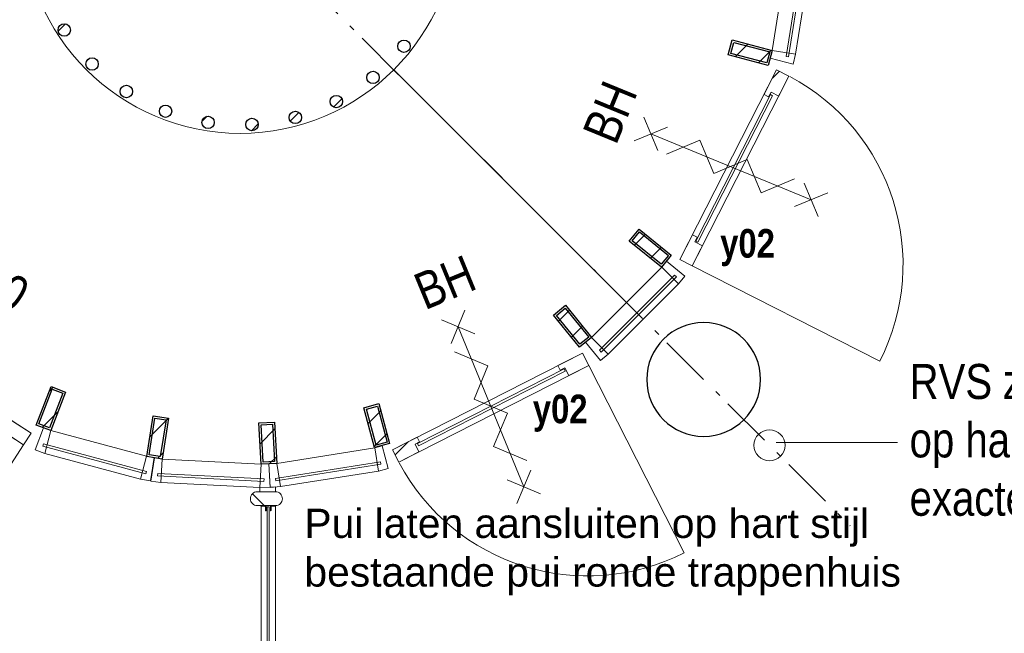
# Model space of a CAD drawing. Header units: millimetres. Extents: x 18442 to 242186, y -49554 to 63508.
# Tile 44 of 175: x 171941 to 176698, y -11336 to -8369. Entities that reach past the tile are written whole.
import ezdxf
from ezdxf.enums import TextEntityAlignment as Align

# ---------------------------------------------------------------- set-up
doc = ezdxf.new("R2010")
doc.units = ezdxf.units.MM
doc.header["$LTSCALE"] = 400
doc.linetypes.add('STYLE_06', pattern=[1.041641, 0.625, -0.208282, 0.069427, -0.138931])
for name, color, linetype, lineweight in [('BA-Brandveiligheid', 7, 'Continuous', 15), ('Binnenkozijnen', 140, 'Continuous', 15), ('Kozijnmerken', 43, 'Continuous', 9), ('Lijn-stramien', 92, 'STYLE_06', 9), ('mat-beton (ihwg)', 5, 'Continuous', 25), ('mat-glas-hor', 140, 'Continuous', 15), ('mat-naaldhout', 140, 'Continuous', 15), ('mat-scheidingswand-horizontaal', 5, 'Continuous', 25), ('mat-staal', 5, 'Continuous', 25), ('None', 7, 'Continuous', 9), ('Tekst', 140, 'Continuous', 15)]:
    doc.layers.add(name, color=color, linetype=linetype, lineweight=lineweight)
doc.layers.get('Kozijnmerken').off()
doc.styles.add('Arial', font='arial.ttf', dxfattribs={"height": 176.388889})
doc.styles.add('Arial Narrow', font='ARIALN.TTF', dxfattribs={"height": 211.666667})
doc.styles.add('Arial Narrow (bold)', font='ARIALNB.TTF', dxfattribs={"height": 172.861111})

# ---------------------------------------------------------------- blocks, each defined once
blk = doc.blocks.new('Kolom O 550')
at = {"layer": 'mat-beton (ihwg)', "lineweight": 25}
blk.add_circle((0, 0), 275, dxfattribs=at)
blk = doc.blocks.new('*X1066')
at = {"layer": 'None', "lineweight": 9}
blk.add_line((-7267.4, -2176.3), (-7231.9, -2140.8), dxfattribs=at)
blk = doc.blocks.new('*X1067')
at = {"layer": 'None', "lineweight": 9}
blk.add_line((-7131.6, -2323.2), (-7115, -2306.7), dxfattribs=at)
blk = doc.blocks.new('*X1068')
at = {"layer": 'None', "lineweight": 9}
blk.add_line((-6573.1, -2613.3), (-6546.9, -2587.1), dxfattribs=at)
blk = doc.blocks.new('*X1069')
at = {"layer": 'None', "lineweight": 9}
blk.add_line((-6333.9, -2657), (-6301.4, -2624.4), dxfattribs=at)
blk = doc.blocks.new('*X1070')
at = {"layer": 'None', "lineweight": 25}
blk.add_line((-6146, -2610.5), (-6104.2, -2568.6), dxfattribs=at)
blk = doc.blocks.new('*X1071')
at = {"layer": 'None', "lineweight": 9}
blk.add_line((-5937, -2542.9), (-5896.9, -2502.8), dxfattribs=at)
blk = doc.blocks.new('*U1082')
at = {"layer": 'mat-staal', "lineweight": 25}
for centre in [(-7238.1, -2170.1), (-5596.9, -2248.8), (-7103.8, -2334.5), (-5746.4, -2399.5), (-6938.2, -2467.4), (-5923.9, -2516), (-6748.6, -2562.9), (-6121.7, -2592.9), (-6543.3, -2616.9), (-6331.3, -2627.1)]:
    blk.add_circle(centre, 30, dxfattribs=at)
at = {"layer": 'None', "color": 7, "linetype": 'Continuous', "lineweight": 5}
blk.add_line((-4514.6, -3493.8), (-5646.3, -2362.8), dxfattribs=at)
at = {"layer": 'mat-staal'}
for name in ['*X1066', '*X1067', '*X1071', '*X1070', '*X1068', '*X1069']:
    blk.add_blockref(name, (0, 0), dxfattribs=at)
blk = doc.blocks.new('*X1083')
at = {"layer": 'None', "lineweight": 5}
blk.add_line((-4853.7, -3793), (-4853.5, -3792.9), dxfattribs=at)
blk = doc.blocks.new('*X1084')
at = {"layer": 'None', "lineweight": 5}
blk.add_line((-5639.1, -4224.9), (-5574.3, -4160.1), dxfattribs=at)
blk = doc.blocks.new('*U1085')
at = {"layer": 'mat-glas-hor', "color": 140, "lineweight": 15}
blk.add_lwpolyline([(-4818.2, -3819.2), (-5526.5, -4180.1), (-5532, -4169.4), (-4823.7, -3808.5)], close=True, dxfattribs=at)
at = {"layer": 'mat-naaldhout', "color": 140, "linetype": 'Continuous', "lineweight": 15}
for points in [[(-4820.1, -3803.9), (-4842.4, -3815.2), (-4853.7, -3793), (-4734.3, -3732.1), (-4703.9, -3791.8), (-4801, -3841.3)], [(-5543.5, -4172.5), (-5521.2, -4161.1), (-5532.6, -4138.9), (-5652, -4199.7), (-5621.6, -4259.4), (-5524.5, -4209.9)]]:
    blk.add_lwpolyline(points, close=True, dxfattribs=at)
at = {"layer": 'None', "color": 43, "linetype": 'Continuous', "lineweight": 9}
blk.add_line((-4242.5, -4697.5), (-4703.9, -3791.8), dxfattribs=at)
at = {"layer": 'None', "color": 8, "lineweight": 5}
blk.add_lwpolyline([(-5652, -4199.7), (-5621.6, -4259.4), (-4703.9, -3791.8), (-4734.3, -3732.1)], close=True, dxfattribs=at)
at = {"layer": 'None', "color": 43, "linetype": 'Continuous', "lineweight": 9}
blk.add_arc((-4710, -3779.8), 1030, 207.9688, 296.9993, dxfattribs=at)
at = {"layer": 'mat-naaldhout', "color": 140}
for name in ['*X1083', '*X1084']:
    blk.add_blockref(name, (0, 0), dxfattribs=at)
blk = doc.blocks.new('*U1086')
at = {"layer": 'None', "color": 7}
blk.add_blockref('*U1085', (0, 0), dxfattribs=at)
blk = doc.blocks.new('*X1088')
at = {"layer": 'None', "lineweight": 5}
blk.add_line((-3817, -2402.8), (-3783.2, -2369), dxfattribs=at)
blk = doc.blocks.new('*U1089')
at = {"layer": 'mat-glas-hor', "color": 140, "lineweight": 15}
blk.add_lwpolyline([(-4176.4, -3196.3), (-3815.9, -2487.8), (-3826.6, -2482.3), (-4187.1, -3190.8)], close=True, dxfattribs=at)
at = {"layer": 'mat-naaldhout', "color": 140, "linetype": 'Continuous', "lineweight": 15}
for points in [[(-3823.6, -2470.8), (-3834.9, -2493.1), (-3857.2, -2481.7), (-3796.4, -2362.3), (-3736.7, -2392.7), (-3786.1, -2489.8)], [(-4191.8, -3194.4), (-4180.4, -3172.1), (-4202.7, -3160.8), (-4263.5, -3280.2), (-4203.8, -3310.6), (-4154.3, -3213.4)]]:
    blk.add_lwpolyline(points, close=True, dxfattribs=at)
at = {"layer": 'None', "color": 43, "linetype": 'Continuous', "lineweight": 9}
blk.add_line((-3297.8, -3771.6), (-4203.8, -3310.6), dxfattribs=at)
at = {"layer": 'None', "color": 8, "lineweight": 5}
blk.add_lwpolyline([(-3796.4, -2362.3), (-3736.7, -2392.7), (-4203.8, -3310.6), (-4263.5, -3280.2)], close=True, dxfattribs=at)
at = {"layer": 'None', "color": 43, "linetype": 'Continuous', "lineweight": 9}
blk.add_arc((-4215.8, -3304.5), 1030, 333.0318, 62.0624, dxfattribs=at)
at = {"layer": 'mat-naaldhout', "color": 140}
blk.add_blockref('*X1088', (0, 0), dxfattribs=at)
blk = doc.blocks.new('*U1090')
at = {"layer": 'None', "color": 7}
blk.add_blockref('*U1089', (0, 0), dxfattribs=at)
blk = doc.blocks.new('*U1148')
at = {"layer": 'Binnenkozijnen', "color": 43, "lineweight": 9}
for p, q in [((-3817.7, -2269.4), (-3743.2, -1795.8)), ((-3630.6, -1813.5), (-3743.2, -1795.8)), ((-3705.1, -2287.1), (-3630.6, -1813.5)), ((-3705.1, -2287.1), (-3817.7, -2269.4))]:
    blk.add_line(p, q, dxfattribs=at)
at = {"layer": 'Binnenkozijnen', "lineweight": 15}
for p, q in [((-3750.3, -2297.7), (-3670.3, -1789.5)), ((-3738.4, -2299.5), (-3658.5, -1791.4)), ((-3658.5, -1791.4), (-3670.3, -1789.5)), ((-3738.4, -2299.5), (-3750.3, -2297.7))]:
    blk.add_line(p, q, dxfattribs=at)
at = {"layer": 'Binnenkozijnen', "color": 140, "lineweight": 15}
for points in [[(-3741.3, -1758.3), (-3743.2, -1795.8), (-3630.6, -1813.5), (-3627.4, -1764.2)], [(-3827.4, -2305.6), (-3817.7, -2269.4), (-3705.1, -2287.1), (-3717.2, -2335)]]:
    blk.add_lwpolyline(points, close=True, dxfattribs=at)
blk = doc.blocks.new('*X1149')
at = {"layer": 'None', "lineweight": 9}
blk.add_line((-3996.3, -2299.3), (-3935.1, -2238), dxfattribs=at)
at = {"layer": 'None', "lineweight": 25}
blk.add_line((-3884.7, -2329.1), (-3823.5, -2267.8), dxfattribs=at)
blk = doc.blocks.new('*U1150')
at = {"layer": 'mat-staal', "lineweight": 25}
for points in [[(-3817.7, -2269.4), (-3837, -2341.8), (-4030.3, -2290.2), (-4010.9, -2217.7)], [(-3829.9, -2276.4), (-3844.1, -2329.6), (-4018, -2283.1), (-4003.8, -2230)]]:
    blk.add_lwpolyline(points, close=True, dxfattribs=at)
at = {"layer": 'mat-staal'}
blk.add_blockref('*X1149', (0, 0), dxfattribs=at)
blk = doc.blocks.new('*U1151')
at = {"layer": 'Binnenkozijnen', "color": 43, "lineweight": 9}
for p, q in [((-7332.6, -4217.6), (-7303.2, -4107.4)), ((-7303.2, -4107.4), (-6840, -4231.2)), ((-7332.6, -4217.6), (-6869.5, -4341.4)), ((-6869.5, -4341.4), (-6840, -4231.2))]:
    blk.add_line(p, q, dxfattribs=at)
at = {"layer": 'Binnenkozijnen', "lineweight": 15}
for p, q in [((-7341.5, -4183.1), (-7338.4, -4171.5)), ((-7341.5, -4183.1), (-6844.6, -4315.9)), ((-7338.4, -4171.5), (-6841.5, -4304.3)), ((-6844.6, -4315.9), (-6841.5, -4304.3))]:
    blk.add_line(p, q, dxfattribs=at)
at = {"layer": 'Binnenkozijnen', "color": 140, "lineweight": 15}
for points in [[(-7338.2, -4094), (-7303.2, -4107.4), (-7332.6, -4217.6), (-7379, -4200.4)], [(-6803, -4237.1), (-6840, -4231.2), (-6869.5, -4341.4), (-6820.7, -4349.7)]]:
    blk.add_lwpolyline(points, close=True, dxfattribs=at)
blk = doc.blocks.new('*X1152')
at = {"layer": 'None', "lineweight": 9}
blk.add_line((-7310, -3915.9), (-7291.7, -3897.6), dxfattribs=at)
at = {"layer": 'None', "lineweight": 25}
blk.add_line((-7344.3, -4091.6), (-7267.7, -4015), dxfattribs=at)
blk = doc.blocks.new('*U1153')
at = {"layer": 'mat-staal', "lineweight": 25}
for points in [[(-7303.2, -4107.4), (-7373.2, -4080.6), (-7301.6, -3893.8), (-7231.5, -3920.7)], [(-7308.9, -4094.5), (-7360.3, -4074.8), (-7295.8, -3906.8), (-7244.4, -3926.4)]]:
    blk.add_lwpolyline(points, close=True, dxfattribs=at)
at = {"layer": 'mat-staal'}
blk.add_blockref('*X1152', (0, 0), dxfattribs=at)
blk = doc.blocks.new('*X1156')
at = {"layer": 'None', "lineweight": 9}
blk.add_line((-5770.1, -4073.1), (-5708.9, -4011.9), dxfattribs=at)
at = {"layer": 'None', "lineweight": 25}
blk.add_line((-5740.2, -4184.6), (-5679, -4123.4), dxfattribs=at)
blk = doc.blocks.new('*U1157')
at = {"layer": 'mat-staal', "lineweight": 25}
for points in [[(-5666.5, -4170), (-5738.9, -4189.4), (-5790.7, -3996.3), (-5718.3, -3976.8)], [(-5678.7, -4162.9), (-5731.9, -4177.2), (-5778.5, -4003.3), (-5725.4, -3989.1)]]:
    blk.add_lwpolyline(points, close=True, dxfattribs=at)
at = {"layer": 'mat-staal'}
blk.add_blockref('*X1156', (0, 0), dxfattribs=at)
blk = doc.blocks.new('*U1158')
at = {"layer": 'Binnenkozijnen', "color": 43, "lineweight": 9}
for p, q in [((-6211.8, -4265.6), (-5738.4, -4190.2)), ((-5720.4, -4302.8), (-5738.4, -4190.2)), ((-6193.8, -4378.2), (-6211.8, -4265.6)), ((-6193.8, -4378.2), (-5720.4, -4302.8))]:
    blk.add_line(p, q, dxfattribs=at)
at = {"layer": 'Binnenkozijnen', "lineweight": 15}
for p, q in [((-6217.9, -4338.5), (-5709.9, -4257.6)), ((-6216, -4350.4), (-5708, -4269.4)), ((-5708, -4269.4), (-5709.9, -4257.6)), ((-6216, -4350.4), (-6217.9, -4338.5))]:
    blk.add_line(p, q, dxfattribs=at)
at = {"layer": 'Binnenkozijnen', "color": 140, "lineweight": 15}
for points in [[(-5702.1, -4180.4), (-5738.4, -4190.2), (-5720.4, -4302.8), (-5672.5, -4290.5)], [(-6249.2, -4267.6), (-6211.8, -4265.6), (-6193.8, -4378.2), (-6243.1, -4381.5)]]:
    blk.add_lwpolyline(points, close=True, dxfattribs=at)
blk = doc.blocks.new('*X1159')
at = {"layer": 'None', "lineweight": 25}
blk.add_line((-6291.9, -4170.6), (-6220.6, -4099.3), dxfattribs=at)
at = {"layer": 'None', "lineweight": 9}
blk.add_line((-6247.4, -4267.5), (-6213.5, -4233.6), dxfattribs=at)
blk = doc.blocks.new('*U1160')
at = {"layer": 'mat-staal', "lineweight": 25}
for points in [[(-6211.8, -4265.6), (-6286.7, -4269.6), (-6297.3, -4069.9), (-6222.4, -4065.9)], [(-6222.3, -4256.2), (-6277.2, -4259.1), (-6286.7, -4079.4), (-6231.8, -4076.4)]]:
    blk.add_lwpolyline(points, close=True, dxfattribs=at)
at = {"layer": 'mat-staal'}
blk.add_blockref('*X1159', (0, 0), dxfattribs=at)
blk = doc.blocks.new('*U1161')
at = {"layer": 'Binnenkozijnen', "color": 43, "lineweight": 9}
for p, q in [((-6771.5, -4358.4), (-6765.7, -4244.6)), ((-6765.7, -4244.6), (-6286.9, -4269.2)), ((-6292.8, -4383), (-6286.9, -4269.2)), ((-6771.5, -4358.4), (-6292.8, -4383))]:
    blk.add_line(p, q, dxfattribs=at)
at = {"layer": 'Binnenkozijnen', "lineweight": 15}
for p, q in [((-6787.4, -4326.6), (-6786.8, -4314.6)), ((-6787.4, -4326.6), (-6273.7, -4353)), ((-6786.8, -4314.6), (-6273.1, -4341)), ((-6273.7, -4353), (-6273.1, -4341))]:
    blk.add_line(p, q, dxfattribs=at)
at = {"layer": 'Binnenkozijnen', "color": 140, "lineweight": 15}
for points in [[(-6802.7, -4238.7), (-6765.7, -4244.6), (-6771.5, -4358.4), (-6820.5, -4351.4)], [(-6249.5, -4267.2), (-6286.9, -4269.2), (-6292.8, -4383), (-6243.4, -4381)]]:
    blk.add_lwpolyline(points, close=True, dxfattribs=at)
blk = doc.blocks.new('*X1162')
at = {"layer": 'None', "lineweight": 25}
blk.add_line((-6824.8, -4137.8), (-6734.6, -4047.6), dxfattribs=at)
at = {"layer": 'None', "lineweight": 9}
blk.add_line((-6786.8, -4241.2), (-6761.1, -4215.5), dxfattribs=at)
blk = doc.blocks.new('*U1163')
at = {"layer": 'mat-staal', "lineweight": 25}
for points in [[(-6765.7, -4244.6), (-6839.8, -4232.9), (-6808.6, -4035.3), (-6734.5, -4047)], [(-6774, -4233.1), (-6828.3, -4224.6), (-6800.3, -4046.8), (-6746, -4055.3)]]:
    blk.add_lwpolyline(points, close=True, dxfattribs=at)
at = {"layer": 'mat-staal'}
blk.add_blockref('*X1162', (0, 0), dxfattribs=at)
blk = doc.blocks.new('*X1164')
at = {"layer": 'None', "lineweight": 25}
blk.add_line((-4483.7, -3210.9), (-4430.4, -3157.6), dxfattribs=at)
at = {"layer": 'None', "lineweight": 9}
blk.add_line((-4405.5, -3274.1), (-4352.2, -3220.8), dxfattribs=at)
blk = doc.blocks.new('*U1165')
at = {"layer": 'mat-staal', "lineweight": 25}
for points in [[(-4305.5, -3258.6), (-4352.7, -3316.9), (-4508.1, -3191.1), (-4461, -3132.8)], [(-4319.6, -3260.1), (-4354.2, -3302.8), (-4494.1, -3189.6), (-4459.5, -3146.8)]]:
    blk.add_lwpolyline(points, close=True, dxfattribs=at)
at = {"layer": 'mat-staal'}
blk.add_blockref('*X1164', (0, 0), dxfattribs=at)
blk = doc.blocks.new('*U1166')
at = {"layer": 'Binnenkozijnen', "color": 43, "lineweight": 9}
for p, q in [((-4690.4, -3656.5), (-4351.8, -3317.2)), ((-4271.1, -3397.7), (-4351.8, -3317.2)), ((-4609.7, -3737), (-4271.1, -3397.7)), ((-4609.7, -3737), (-4690.4, -3656.5))]:
    blk.add_line(p, q, dxfattribs=at)
at = {"layer": 'Binnenkozijnen', "lineweight": 15}
for p, q in [((-4652.5, -3719), (-4289.2, -3354.9)), ((-4644, -3727.5), (-4280.7, -3363.4)), ((-4280.7, -3363.4), (-4289.2, -3354.9)), ((-4644, -3727.5), (-4652.5, -3719))]:
    blk.add_line(p, q, dxfattribs=at)
at = {"layer": 'Binnenkozijnen', "color": 140, "lineweight": 15}
for points in [[(-4328.2, -3288), (-4351.8, -3317.2), (-4271.1, -3397.7), (-4239.5, -3359.6)], [(-4719.6, -3680.1), (-4690.4, -3656.5), (-4609.7, -3737), (-4647.7, -3768.6)]]:
    blk.add_lwpolyline(points, close=True, dxfattribs=at)
blk = doc.blocks.new('*X1167')
at = {"layer": 'None', "lineweight": 25}
blk.add_line((-4850.7, -3577.9), (-4797.4, -3524.6), dxfattribs=at)
at = {"layer": 'None', "lineweight": 9}
blk.add_line((-4787.4, -3656), (-4734.1, -3602.7), dxfattribs=at)
blk = doc.blocks.new('*U1168')
at = {"layer": 'mat-staal', "lineweight": 25}
for points in [[(-4690.4, -3656.5), (-4748.7, -3703.7), (-4874.7, -3548.4), (-4816.4, -3501.1)], [(-4704.5, -3655), (-4747.2, -3689.7), (-4860.6, -3549.8), (-4817.9, -3515.2)]]:
    blk.add_lwpolyline(points, close=True, dxfattribs=at)
at = {"layer": 'mat-staal'}
blk.add_blockref('*X1167', (0, 0), dxfattribs=at)
blk = doc.blocks.new('*U1169')
at = {"layer": 'None', "color": 140, "linetype": 'Continuous', "lineweight": 15}
blk.add_circle((-6388.5, -1620), 1050, dxfattribs=at)
blk.add_circle((-6388.5, -1620), 1050, dxfattribs=at)
at = {"layer": 'None', "color": 7}
for name in ['*U1082', '*U1148', '*U1150', '*U1090', '*U1165', '*U1166', '*U1168', '*U1086', '*U1153', '*U1157', '*U1163', '*U1160', '*U1151', '*U1158', '*U1161']:
    blk.add_blockref(name, (0, 0), dxfattribs=at)
blk = doc.blocks.new('0BH zelfsluitend Y')
at = {"layer": 'BA-Brandveiligheid', "color": 7, "linetype": 'Continuous', "lineweight": 15}
for p, q in [((-61.7, 480.2), (61.7, 356.7)), ((61.7, 480.2), (-61.7, 356.7)), ((-61.7, -480.2), (61.7, -356.7)), ((61.7, -480.2), (-61.7, -356.7))]:
    blk.add_line(p, q, dxfattribs=at)
at = {"layer": 'None', "color": 7, "linetype": 'Continuous', "lineweight": 15}
for p, q in [((0, -418.5), (0, 418.5)), ((61.7, 188.6), (-61.7, 312.1)), ((61.7, 188.6), (-61.7, 65.2)), ((61.7, -58.3), (-61.7, 65.2)), ((61.7, -58.3), (-61.7, -181.8)), ((61.7, -305.3), (-61.7, -181.8))]:
    blk.add_line(p, q, dxfattribs=at)
at = {"layer": 'BA-Brandveiligheid', "color": 43, "insert": (-118.5, 730.4), "char_height": 177.8, "attachment_point": 1, "style": 'Arial Narrow'}
blk.add_mtext('BH', dxfattribs=at)
blk = doc.blocks.new('030min zelfsluitend Y')
at = {"layer": 'BA-Brandveiligheid', "color": 7, "linetype": 'Continuous', "lineweight": 15}
for p, q in [((-61.7, 480.2), (61.7, 356.7)), ((61.7, 480.2), (-61.7, 356.7)), ((-61.7, -480.2), (61.7, -356.7)), ((61.7, -480.2), (-61.7, -356.7))]:
    blk.add_line(p, q, dxfattribs=at)
at = {"layer": 'None', "color": 7, "linetype": 'Continuous', "lineweight": 15}
for p, q in [((0, -418.5), (0, 418.5)), ((61.7, 188.6), (-61.7, 312.1)), ((61.7, 188.6), (-61.7, 65.2)), ((61.7, -58.3), (-61.7, 65.2)), ((61.7, -58.3), (-61.7, -181.8)), ((61.7, -305.3), (-61.7, -181.8))]:
    blk.add_line(p, q, dxfattribs=at)
at = {"layer": 'BA-Brandveiligheid', "color": 43, "insert": (-102.6, 722.4), "char_height": 177.8, "attachment_point": 1, "style": 'Arial Narrow'}
blk.add_mtext('30', dxfattribs=at)
blk = doc.blocks.new('*X360')
at = {"layer": 'None', "lineweight": 5}
blk.add_line((-23.7, -23.7), (33.5, 33.5), dxfattribs=at)
blk = doc.blocks.new('houten stijl 67 x 114')
at = {"layer": 'mat-naaldhout', "color": 140, "linetype": 'Continuous', "lineweight": 15, "flags": 128}
blk.add_lwpolyline([(33.5, 0), (33.5, 0, -0.414214), (0, -33.5), (0, -33.5, -0.414214), (-33.5, 0), (-33.5, 88), (-33.5, 88, -0.414214), (0, 121.5), (0, 121.5, -0.414214), (33.5, 88)], format="xyb", close=True, dxfattribs=at)
at = {"layer": 'mat-naaldhout', "color": 140}
blk.add_blockref('*X360', (0, 0), dxfattribs=at)
blk = doc.blocks.new('*U1338')
at = {"layer": 'mat-glas-hor', "color": 8, "lineweight": 5}
blk.add_lwpolyline([(-6287.4, -4470), (-6217.4, -4470), (-6217.4, -5337.6), (-6287.4, -5337.6)], close=True, dxfattribs=at)
at = {"layer": 'mat-glas-hor', "color": 140, "lineweight": 15}
blk.add_lwpolyline([(-6257.4, -4476.5), (-6247.4, -4476.5), (-6247.4, -5331.1), (-6257.4, -5331.1)], close=True, dxfattribs=at)
at = {"layer": 'mat-naaldhout', "color": 140, "linetype": 'Continuous', "lineweight": 15, "flags": 128}
for points in [[(-6262.7, -4470), (-6287.7, -4470), (-6287.7, -4471, 0.414214), (-6285.7, -4473), (-6269.2, -4473, -0.414214), (-6265.7, -4476.5), (-6265.7, -4493, 0.414214), (-6263.7, -4495), (-6262.7, -4495)], [(-6242.2, -4470), (-6217.2, -4470), (-6217.2, -4471, -0.414214), (-6219.2, -4473), (-6235.7, -4473, 0.414214), (-6239.2, -4476.5), (-6239.2, -4493, -0.414214), (-6241.2, -4495), (-6242.2, -4495)], [(-6262.7, -5337.6), (-6287.7, -5337.6), (-6287.7, -5336.6, -0.414214), (-6285.7, -5334.6), (-6269.2, -5334.6, 0.414214), (-6265.7, -5331.1), (-6265.7, -5314.6, -0.414214), (-6263.7, -5312.6), (-6262.7, -5312.6)], [(-6242.2, -5337.6), (-6217.2, -5337.6), (-6217.2, -5336.6, 0.414214), (-6219.2, -5334.6), (-6235.7, -5334.6, -0.414214), (-6239.2, -5331.1), (-6239.2, -5314.6, 0.414214), (-6241.2, -5312.6), (-6242.2, -5312.6)]]:
    blk.add_lwpolyline(points, format="xyb", close=True, dxfattribs=at)
at = {"layer": 'None', "color": 7, "rotation": 270}
for p in [(-6305.4, -4436.5), (-6305.4, -5371.1)]:
    blk.add_blockref('houten stijl 67 x 114', p, dxfattribs=at)
blk = doc.blocks.new('*U1365')
at = {"layer": 'mat-naaldhout', "color": 140, "lineweight": 15}
blk.add_lwpolyline([(-6293.5, -4383), (-6243.4, -4381), (-6217.4, -4379.8), (-6217.4, -4403), (-6293.5, -4403)], close=True, dxfattribs=at)
at = {"layer": 'None', "color": 7}
blk.add_blockref('*U1338', (0, 0), dxfattribs=at)
blk = doc.blocks.new('Kozijnmerk 50')
at = {"layer": 'None', "color": 43, "style": 'Arial Narrow (bold)'}
blk.add_attdef('merk', text='', height=138.3, dxfattribs=at).set_placement((0, 0), align=Align.MIDDLE_CENTER)
blk = doc.blocks.new('*X1989')
at = {"layer": 'None', "lineweight": 5}
blk.add_line((-8244.7, -3648.5), (-8196.3, -3600.1), dxfattribs=at)
blk = doc.blocks.new('*U1990')
at = {"layer": 'mat-glas-hor', "color": 140, "lineweight": 15}
blk.add_lwpolyline([(-7515.3, -4090.5), (-8181.5, -3656.8), (-8175, -3646.8), (-7508.7, -4080.4)], close=True, dxfattribs=at)
at = {"layer": 'mat-naaldhout', "color": 140, "linetype": 'Continuous', "lineweight": 15}
for points in [[(-8183.4, -3638.3), (-8162.5, -3651.9), (-8148.8, -3631), (-8261.1, -3557.9), (-8297.7, -3614.1), (-8206.3, -3673.5)], [(-7502.9, -4081.2), (-7523.9, -4067.5), (-7510.3, -4046.6), (-7397.9, -4119.7), (-7434.5, -4175.8), (-7525.9, -4116.4)]]:
    blk.add_lwpolyline(points, close=True, dxfattribs=at)
at = {"layer": 'None', "color": 43, "linetype": 'Continuous', "lineweight": 9}
blk.add_line((-7988.9, -5027.8), (-7434.5, -4175.8), dxfattribs=at)
at = {"layer": 'None', "color": 8, "lineweight": 5}
blk.add_lwpolyline([(-8261.1, -3557.9), (-8297.7, -3614.1), (-7434.5, -4175.8), (-7397.9, -4119.7)], close=True, dxfattribs=at)
at = {"layer": 'None', "color": 43, "linetype": 'Continuous', "lineweight": 9}
blk.add_arc((-7427.1, -4164.5), 1030, 147.9131, 236.9436, dxfattribs=at)
at = {"layer": 'mat-naaldhout', "color": 140}
blk.add_blockref('*X1989', (0, 0), dxfattribs=at)
blk = doc.blocks.new('*U1991')
at = {"layer": 'None', "color": 7}
blk.add_blockref('*U1990', (0, 0), dxfattribs=at)
blk = doc.blocks.new('*U1992')
at = {"layer": 'None', "color": 7}
blk.add_blockref('*U1991', (0, 0), dxfattribs=at)

msp = doc.modelspace()

# ---------------------------------------------------------------- linework, layer by layer
at = {"layer": 'Lijn-stramien', "lineweight": 5}
msp.add_line((173006.22805, -7868.36657), (175952.81918, -10815.55994), dxfattribs=at)
at = {"layer": 'None', "lineweight": 5}
msp.add_line((175596.7849, -10413.38115), (176181.7849, -10413.38115), dxfattribs=at)
at = {"layer": 'None', "color": 140, "lineweight": 15}
msp.add_circle((175563.95043, -10426.61171), 75, dxfattribs=at)

# ---------------------------------------------------------------- block references
at = {"layer": 'Kozijnmerken', "color": 7}
for p in [(175457.88444, -9450.03611), (174552.54122, -10250.82769)]:
    msp.add_blockref('Kozijnmerk 50', p, dxfattribs=at).add_auto_attribs({'merk': 'y02'})
at = {"layer": 'mat-beton (ihwg)', "color": 7, "xscale": -1, "rotation": 270}
msp.add_blockref('Kolom O 550', (175245.7849, -10108.38115), dxfattribs=at)
at = {"layer": 'None', "color": 7}
for name in ['*U1365', '*U1169', '*U1992']:
    msp.add_blockref(name, (179394.72553, -6248.38115), dxfattribs=at)
for name, p, rotation in [('0BH zelfsluitend Y', (175378.03866, -9080.05429), 67.6814387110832), ('0BH zelfsluitend Y', (174218.21276, -10240.51143), 22.34973640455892), ('030min zelfsluitend Y', (171502.38839, -10182.46276), 326.5937667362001)]:
    msp.add_blockref(name, p, dxfattribs=dict(at, rotation=rotation))

# ---------------------------------------------------------------- texts
at = {"layer": 'mat-scheidingswand-horizontaal', "insert": (173316.7849, -10733.38115), "char_height": 141.1111111, "attachment_point": 1, "style": 'Arial'}
msp.add_mtext('Pui laten aansluiten op hart stijl\\Pbestaande pui ronde trappenhuis', dxfattribs=at)
at = {"layer": 'Tekst', "color": 43, "insert": (176240.72867, -10033.41747), "char_height": 169.3333333, "attachment_point": 1, "style": 'Arial Narrow'}
msp.add_mtext('RVS zuil voorzien van kaartlezer\\Pop hartlijn kolom \\Pexacte positie i.o.m. installateur ', dxfattribs=at)

doc.saveas('drawing.dxf')
